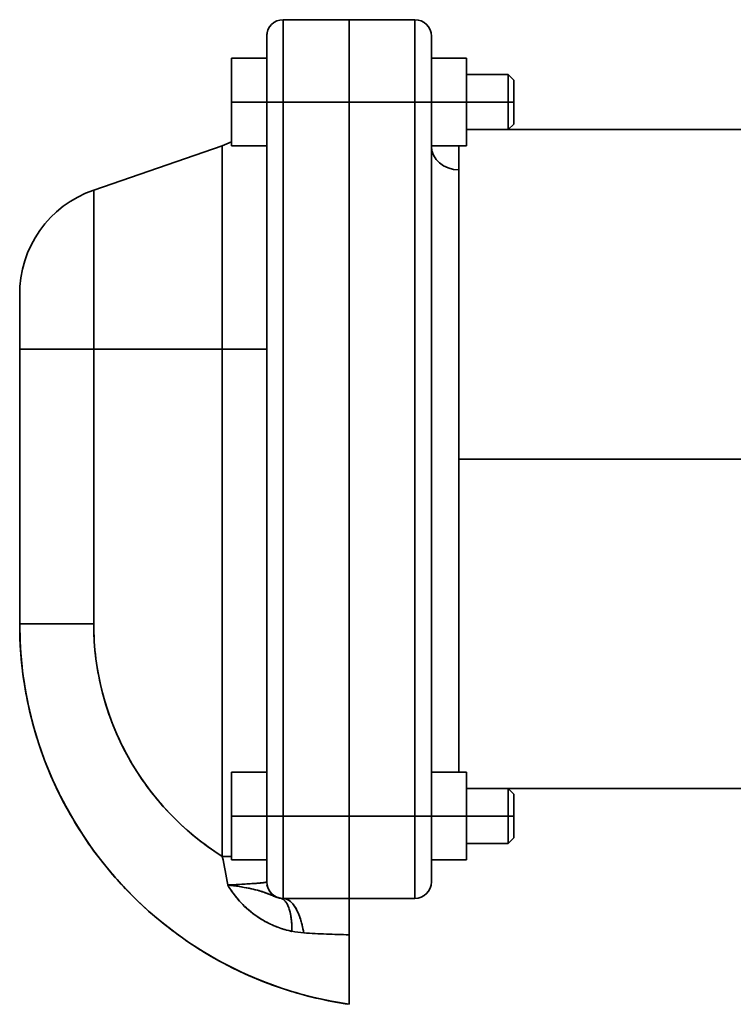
# Model space of a CAD drawing. Header units: inches. Extents: x 3754 to 4695, y 376 to 1357.
# Tile 2 of 14: x 3754 to 3884, y 730 to 910. Entities that reach past the tile are written whole.
import ezdxf

# ---------------------------------------------------------------- set-up
doc = ezdxf.new("R2010")
doc.units = ezdxf.units.IN
doc.header["$MEASUREMENT"] = 0

msp = doc.modelspace()

# ---------------------------------------------------------------- linework, layer by layer
at = {"color": 7, "lineweight": 35, "ltscale": 0.375016}
msp.add_line((3802.13, 909.69), (3802.13, 894.69), dxfattribs=at)
at = {"color": 7, "lineweight": 35, "ltscale": 0.3}
for p, q in [((3802.13, 909.69), (3814.13, 909.69)), ((3802.13, 909.69), (3814.13, 909.69)), ((3814.13, 909.69), (3802.13, 909.69)), ((3814.13, 909.69), (3826.13, 909.69)), ((3826.13, 909.69), (3814.13, 909.69)), ((3814.13, 909.69), (3826.13, 909.69)), ((3829.13, 894.69), (3829.13, 906.69)), ((3802.13, 894.69), (3814.13, 894.69)), ((3814.13, 894.69), (3802.13, 894.69)), ((3826.13, 894.69), (3814.13, 894.69)), ((3826.13, 894.69), (3814.13, 894.69)), ((3802.13, 764.69), (3814.13, 764.69)), ((3814.13, 764.69), (3802.13, 764.69)), ((3814.13, 764.69), (3826.13, 764.69)), ((3814.13, 764.69), (3826.13, 764.69)), ((3829.13, 752.69), (3829.13, 764.69)), ((3802.13, 749.69), (3814.13, 749.69)), ((3814.13, 749.69), (3802.13, 749.69)), ((3814.13, 749.69), (3826.13, 749.69)), ((3826.13, 749.69), (3814.13, 749.69))]:
    msp.add_line(p, q, dxfattribs=at)
at = {"color": 7, "lineweight": 35, "ltscale": 0.375}
for p, q in [((3802.13, 909.69), (3802.13, 894.69)), ((3814.13, 894.69), (3814.13, 909.69)), ((3814.13, 909.69), (3814.13, 894.69)), ((3826.13, 894.69), (3826.13, 909.69)), ((3826.13, 909.69), (3826.13, 894.69)), ((3802.13, 764.69), (3802.13, 749.69)), ((3802.13, 764.69), (3802.13, 749.69)), ((3814.13, 749.69), (3814.13, 764.69)), ((3814.13, 764.69), (3814.13, 749.69)), ((3826.13, 749.69), (3826.13, 764.69)), ((3826.13, 764.69), (3826.13, 749.69))]:
    msp.add_line(p, q, dxfattribs=at)
at = {"color": 7, "lineweight": 35, "ltscale": 0.00181}
msp.add_line((3814.13, 909.69), (3814.13, 909.61), dxfattribs=at)
at = {"color": 7, "lineweight": 35, "ltscale": 0.007206}
for p, q in [((3814.13, 909.69), (3814.13, 909.4)), ((3814.13, 749.97), (3814.13, 749.69))]:
    msp.add_line(p, q, dxfattribs=at)
at = {"color": 7, "lineweight": 35, "ltscale": 0.005367}
msp.add_line((3814.13, 909.61), (3814.13, 909.4), dxfattribs=at)
at = {"color": 7, "lineweight": 35, "ltscale": 0.008906}
msp.add_line((3814.13, 909.4), (3814.13, 909.04), dxfattribs=at)
at = {"color": 7, "lineweight": 35, "ltscale": 0.021339}
for p, q in [((3814.13, 909.4), (3814.13, 908.54)), ((3814.13, 750.83), (3814.13, 749.97))]:
    msp.add_line(p, q, dxfattribs=at)
at = {"color": 7, "lineweight": 35, "ltscale": 0.012453}
msp.add_line((3814.13, 909.04), (3814.13, 908.54), dxfattribs=at)
at = {"color": 7, "lineweight": 35, "ltscale": 0.015687}
msp.add_line((3814.13, 908.54), (3814.13, 907.92), dxfattribs=at)
at = {"color": 7, "lineweight": 35, "ltscale": 0.034653}
for p, q in [((3814.13, 908.54), (3814.13, 907.16)), ((3814.13, 752.21), (3814.13, 750.83))]:
    msp.add_line(p, q, dxfattribs=at)
at = {"color": 7, "lineweight": 35, "ltscale": 0.018822}
msp.add_line((3814.13, 907.92), (3814.13, 907.16), dxfattribs=at)
at = {"color": 7, "lineweight": 35, "ltscale": 0.300206}
msp.add_line((3799.13, 906.69), (3799.13, 894.69), dxfattribs=at)
at = {"color": 7, "lineweight": 35, "ltscale": 0.100005}
msp.add_line((3799.13, 906.69), (3799.13, 902.69), dxfattribs=at)
at = {"color": 7, "lineweight": 35, "ltscale": 0.100187}
msp.add_line((3799.13, 906.69), (3799.13, 902.69), dxfattribs=at)
at = {"color": 7, "lineweight": 35, "ltscale": 0.005756}
msp.add_line((3799.13, 906.46), (3799.13, 906.69), dxfattribs=at)
at = {"color": 7, "lineweight": 35, "ltscale": 0.017069}
msp.add_line((3799.13, 905.77), (3799.13, 906.46), dxfattribs=at)
at = {"color": 7, "lineweight": 35, "ltscale": 0.027733}
msp.add_line((3799.13, 904.66), (3799.13, 905.77), dxfattribs=at)
at = {"color": 7, "lineweight": 35, "ltscale": 0.021983}
msp.add_line((3814.13, 907.16), (3814.13, 906.28), dxfattribs=at)
at = {"color": 7, "lineweight": 35, "ltscale": 0.046636}
for p, q in [((3814.13, 907.16), (3814.13, 905.29)), ((3814.13, 754.08), (3814.13, 752.21))]:
    msp.add_line(p, q, dxfattribs=at)
at = {"color": 7, "lineweight": 35, "ltscale": 0.024722}
msp.add_line((3814.13, 906.28), (3814.13, 905.3), dxfattribs=at)
at = {"color": 7, "lineweight": 35, "ltscale": 0.005764}
for p, q in [((3829.13, 906.69), (3829.13, 906.45)), ((3829.13, 752.92), (3829.13, 752.69))]:
    msp.add_line(p, q, dxfattribs=at)
at = {"color": 7, "lineweight": 35, "ltscale": 0.017072}
for p, q in [((3829.13, 906.45), (3829.13, 905.77)), ((3829.13, 753.6), (3829.13, 752.92))]:
    msp.add_line(p, q, dxfattribs=at)
at = {"color": 7, "lineweight": 35, "ltscale": 0.027723}
for p, q in [((3829.13, 905.77), (3829.13, 904.66)), ((3829.13, 754.71), (3829.13, 753.6))]:
    msp.add_line(p, q, dxfattribs=at)
at = {"color": 7, "lineweight": 35, "ltscale": 0.03732}
msp.add_line((3799.13, 903.17), (3799.13, 904.66), dxfattribs=at)
at = {"color": 7, "lineweight": 35, "ltscale": 0.027115}
msp.add_line((3814.13, 905.3), (3814.13, 904.21), dxfattribs=at)
at = {"color": 7, "lineweight": 35, "ltscale": 0.056826}
for p, q in [((3814.13, 905.29), (3814.13, 903.02)), ((3814.13, 756.35), (3814.13, 754.08))]:
    msp.add_line(p, q, dxfattribs=at)
at = {"color": 7, "lineweight": 35, "ltscale": 0.029501}
msp.add_line((3814.13, 904.21), (3814.13, 903.03), dxfattribs=at)
at = {"color": 7, "lineweight": 35, "ltscale": 0.037309}
for p, q in [((3829.13, 904.66), (3829.13, 903.17)), ((3829.13, 756.2), (3829.13, 754.71))]:
    msp.add_line(p, q, dxfattribs=at)
at = {"color": 7, "lineweight": 35, "ltscale": 0.2}
for p, q in [((3792.73, 902.69), (3792.73, 894.69)), ((3792.73, 894.69), (3792.73, 902.69)), ((3792.73, 894.69), (3792.73, 902.69)), ((3792.73, 902.69), (3792.73, 894.69)), ((3792.73, 894.69), (3792.73, 902.69)), ((3829.13, 902.69), (3829.13, 894.69)), ((3829.13, 902.69), (3829.13, 894.69)), ((3835.53, 902.69), (3835.53, 894.69)), ((3835.53, 894.69), (3835.53, 902.69)), ((3792.73, 886.69), (3792.73, 894.69)), ((3792.73, 886.69), (3792.73, 894.69)), ((3792.73, 894.69), (3792.73, 886.69)), ((3799.13, 886.69), (3799.13, 894.69)), ((3799.13, 886.69), (3799.13, 894.69)), ((3835.53, 894.69), (3835.53, 886.69)), ((3835.53, 886.69), (3835.53, 894.69)), ((3792.73, 764.69), (3792.73, 772.69)), ((3792.73, 772.69), (3792.73, 764.69)), ((3792.73, 764.69), (3792.73, 772.69)), ((3799.13, 764.69), (3799.13, 772.69)), ((3799.13, 764.69), (3799.13, 772.69)), ((3835.53, 772.69), (3835.53, 764.69)), ((3835.53, 764.69), (3835.53, 772.69)), ((3792.73, 756.69), (3792.73, 764.69)), ((3792.73, 756.69), (3792.73, 764.69)), ((3792.73, 764.69), (3792.73, 756.69)), ((3835.53, 764.69), (3835.53, 756.69)), ((3835.53, 756.69), (3835.53, 764.69))]:
    msp.add_line(p, q, dxfattribs=at)
at = {"color": 7, "lineweight": 35, "ltscale": 0.16}
for p, q in [((3799.13, 902.69), (3792.73, 902.69)), ((3792.73, 902.69), (3799.13, 902.69)), ((3799.13, 902.69), (3792.73, 902.69)), ((3792.73, 902.69), (3799.13, 902.69)), ((3792.73, 902.69), (3799.13, 902.69)), ((3829.13, 902.69), (3835.53, 902.69)), ((3835.53, 902.69), (3829.13, 902.69)), ((3829.13, 902.69), (3835.53, 902.69)), ((3829.13, 902.69), (3835.53, 902.69)), ((3835.53, 902.69), (3829.13, 902.69)), ((3799.13, 894.69), (3792.73, 894.69)), ((3792.73, 894.69), (3799.13, 894.69)), ((3829.13, 894.69), (3835.53, 894.69)), ((3835.53, 894.69), (3829.13, 894.69)), ((3799.13, 886.69), (3792.73, 886.69)), ((3792.73, 886.69), (3799.13, 886.69)), ((3829.13, 886.69), (3835.53, 886.69)), ((3835.53, 886.69), (3829.13, 886.69)), ((3799.13, 772.69), (3792.73, 772.69)), ((3792.73, 772.69), (3799.13, 772.69)), ((3792.73, 772.69), (3799.13, 772.69)), ((3829.13, 772.69), (3835.53, 772.69)), ((3829.13, 772.69), (3835.53, 772.69)), ((3835.53, 772.69), (3829.13, 772.69)), ((3799.13, 764.69), (3792.73, 764.69)), ((3792.73, 764.69), (3799.13, 764.69)), ((3829.13, 764.69), (3835.53, 764.69)), ((3835.53, 764.69), (3829.13, 764.69)), ((3799.13, 756.69), (3792.73, 756.69)), ((3792.73, 756.69), (3799.13, 756.69)), ((3829.13, 756.69), (3835.53, 756.69)), ((3835.53, 756.69), (3829.13, 756.69))]:
    msp.add_line(p, q, dxfattribs=at)
at = {"color": 7, "lineweight": 35, "ltscale": 0.045465}
msp.add_line((3799.13, 901.35), (3799.13, 903.17), dxfattribs=at)
at = {"color": 7, "lineweight": 35, "ltscale": 0.031693}
msp.add_line((3814.13, 903.03), (3814.13, 901.76), dxfattribs=at)
at = {"color": 7, "lineweight": 35, "ltscale": 0.064832}
for p, q in [((3814.13, 903.02), (3814.13, 900.43)), ((3814.13, 758.95), (3814.13, 756.35))]:
    msp.add_line(p, q, dxfattribs=at)
at = {"color": 7, "lineweight": 35, "ltscale": 0.045461}
for p, q in [((3829.13, 903.17), (3829.13, 901.35)), ((3829.13, 758.02), (3829.13, 756.2))]:
    msp.add_line(p, q, dxfattribs=at)
at = {"color": 7, "lineweight": 35, "ltscale": 0.033128}
msp.add_line((3814.13, 901.76), (3814.13, 900.44), dxfattribs=at)
at = {"color": 7, "lineweight": 35, "ltscale": 0.034493}
msp.add_line((3814.13, 900.44), (3814.13, 899.06), dxfattribs=at)
at = {"color": 7, "lineweight": 35, "ltscale": 0.070348}
for p, q in [((3814.13, 900.43), (3814.13, 897.61)), ((3814.13, 761.76), (3814.13, 758.95))]:
    msp.add_line(p, q, dxfattribs=at)
at = {"color": 7, "lineweight": 35, "ltscale": 0.051866}
for p, q in [((3829.13, 901.35), (3829.13, 899.28)), ((3829.13, 760.09), (3829.13, 758.02))]:
    msp.add_line(p, q, dxfattribs=at)
at = {"color": 7, "lineweight": 35, "ltscale": 0.056264}
msp.add_line((3799.13, 897.03), (3799.13, 899.28), dxfattribs=at)
at = {"color": 7, "lineweight": 35, "ltscale": 0.035847}
msp.add_line((3814.13, 899.06), (3814.13, 897.62), dxfattribs=at)
at = {"color": 7, "lineweight": 35, "ltscale": 0.056277}
for p, q in [((3829.13, 899.28), (3829.13, 897.03)), ((3829.13, 762.34), (3829.13, 760.09))]:
    msp.add_line(p, q, dxfattribs=at)
at = {"color": 7, "lineweight": 35, "ltscale": 0.19}
for p, q in [((3835.53, 899.69), (3843.13, 899.69)), ((3835.53, 899.69), (3843.13, 899.69)), ((3843.13, 894.69), (3835.53, 894.69)), ((3843.13, 894.69), (3835.53, 894.69)), ((3835.53, 889.69), (3843.13, 889.69)), ((3835.53, 769.69), (3843.13, 769.69)), ((3843.13, 764.69), (3835.53, 764.69)), ((3843.13, 764.69), (3835.53, 764.69)), ((3835.53, 759.69), (3843.13, 759.69))]:
    msp.add_line(p, q, dxfattribs=at)
at = {"color": 7, "lineweight": 35, "ltscale": 0.125}
for p, q in [((3843.13, 894.69), (3843.13, 899.69)), ((3843.13, 899.69), (3843.13, 894.69)), ((3843.13, 894.69), (3843.13, 889.69)), ((3843.13, 889.69), (3843.13, 894.69)), ((3843.13, 764.69), (3843.13, 769.69)), ((3843.13, 769.69), (3843.13, 764.69)), ((3843.13, 764.69), (3843.13, 759.69)), ((3843.13, 759.69), (3843.13, 764.69))]:
    msp.add_line(p, q, dxfattribs=at)
at = {"color": 7, "lineweight": 35, "ltscale": 0.035355}
for p, q in [((3843.13, 899.69), (3844.13, 898.69)), ((3843.13, 889.69), (3844.13, 890.69)), ((3843.13, 769.69), (3844.13, 768.69)), ((3843.13, 759.69), (3844.13, 760.69))]:
    msp.add_line(p, q, dxfattribs=at)
at = {"color": 7, "lineweight": 35, "ltscale": 0.1}
for p, q in [((3844.13, 894.69), (3844.13, 898.69)), ((3844.13, 890.69), (3844.13, 894.69)), ((3844.13, 764.69), (3844.13, 768.69)), ((3844.13, 760.69), (3844.13, 764.69))]:
    msp.add_line(p, q, dxfattribs=at)
at = {"color": 7, "lineweight": 35, "ltscale": 0.001922}
for p, q in [((3844.13, 898.69), (3844.13, 898.61)), ((3844.13, 890.76), (3844.13, 890.69)), ((3844.13, 768.69), (3844.13, 768.61)), ((3844.13, 760.76), (3844.13, 760.69))]:
    msp.add_line(p, q, dxfattribs=at)
at = {"color": 7, "lineweight": 35, "ltscale": 0.00569}
for p, q in [((3844.13, 898.61), (3844.13, 898.38)), ((3844.13, 890.99), (3844.13, 890.76)), ((3844.13, 768.61), (3844.13, 768.38)), ((3844.13, 760.99), (3844.13, 760.76))]:
    msp.add_line(p, q, dxfattribs=at)
at = {"color": 7, "lineweight": 35, "ltscale": 0.009241}
for p, q in [((3844.13, 898.38), (3844.13, 898.01)), ((3844.13, 891.36), (3844.13, 890.99)), ((3844.13, 768.38), (3844.13, 768.01)), ((3844.13, 761.36), (3844.13, 760.99))]:
    msp.add_line(p, q, dxfattribs=at)
at = {"color": 7, "lineweight": 35, "ltscale": 0.058537}
msp.add_line((3799.13, 894.69), (3799.13, 897.03), dxfattribs=at)
at = {"color": 7, "lineweight": 35, "ltscale": 0.036536}
msp.add_line((3814.13, 897.62), (3814.13, 896.16), dxfattribs=at)
at = {"color": 7, "lineweight": 35, "ltscale": 0.073159}
for p, q in [((3814.13, 897.61), (3814.13, 894.69)), ((3814.13, 764.69), (3814.13, 761.76))]:
    msp.add_line(p, q, dxfattribs=at)
at = {"color": 7, "lineweight": 35, "ltscale": 0.058527}
for p, q in [((3829.13, 897.03), (3829.13, 894.69)), ((3829.13, 764.69), (3829.13, 762.34))]:
    msp.add_line(p, q, dxfattribs=at)
at = {"color": 7, "lineweight": 35, "ltscale": 0.012437}
for p, q in [((3844.13, 898.01), (3844.13, 897.51)), ((3844.13, 761.86), (3844.13, 761.36))]:
    msp.add_line(p, q, dxfattribs=at)
at = {"color": 7, "lineweight": 35, "ltscale": 0.015154}
for p, q in [((3844.13, 897.51), (3844.13, 896.91)), ((3844.13, 892.46), (3844.13, 891.86)), ((3844.13, 767.51), (3844.13, 766.91)), ((3844.13, 762.46), (3844.13, 761.86))]:
    msp.add_line(p, q, dxfattribs=at)
at = {"color": 7, "lineweight": 35, "ltscale": 0.017289}
for p, q in [((3844.13, 896.91), (3844.13, 896.22)), ((3844.13, 893.15), (3844.13, 892.46)), ((3844.13, 766.91), (3844.13, 766.22)), ((3844.13, 763.15), (3844.13, 762.46))]:
    msp.add_line(p, q, dxfattribs=at)
at = {"color": 7, "lineweight": 35, "ltscale": 0.18046}
for p, q in [((3792.73, 887.47), (3792.73, 894.69)), ((3792.73, 894.69), (3792.73, 887.47))]:
    msp.add_line(p, q, dxfattribs=at)
at = {"color": 7, "lineweight": 35, "ltscale": 0.075}
for p, q in [((3802.13, 894.69), (3799.13, 894.69)), ((3802.13, 894.69), (3799.13, 894.69)), ((3826.13, 894.69), (3829.13, 894.69)), ((3829.13, 894.69), (3826.13, 894.69)), ((3799.13, 764.69), (3802.13, 764.69)), ((3799.13, 764.69), (3802.13, 764.69)), ((3826.13, 764.69), (3829.13, 764.69)), ((3829.13, 764.69), (3826.13, 764.69))]:
    msp.add_line(p, q, dxfattribs=at)
at = {"color": 7, "lineweight": 35}
for p, q in [((3799.13, 764.69), (3799.13, 894.69)), ((3799.13, 764.69), (3799.13, 894.69)), ((3802.13, 764.69), (3802.13, 894.69)), ((3802.13, 894.69), (3802.13, 764.69)), ((3814.13, 764.69), (3814.13, 894.69)), ((3814.13, 894.69), (3814.13, 764.69)), ((3814.13, 894.69), (3814.13, 764.69)), ((3814.13, 894.69), (3814.13, 764.69)), ((3826.13, 764.69), (3826.13, 894.69)), ((3826.13, 894.69), (3826.13, 764.69)), ((3829.13, 894.69), (3829.13, 764.69)), ((3829.13, 894.69), (3829.13, 764.69)), ((3843.13, 889.69), (3937.99, 889.69)), ((3767.62, 878.67), (3791.04, 886.73)), ((3791.04, 886.73), (3791.04, 849.69)), ((3791.04, 849.69), (3791.04, 886.73)), ((3799.13, 886.69), (3799.13, 849.69)), ((3834.13, 882.34), (3834.13, 829.69)), ((3834.13, 882.34), (3834.13, 829.69)), ((3767.62, 878.67), (3767.62, 849.69)), ((3767.62, 849.69), (3767.62, 878.67)), ((3754.13, 849.69), (3754.13, 799.69)), ((3754.13, 849.69), (3754.13, 799.69)), ((3754.13, 799.69), (3754.13, 849.69)), ((3791.04, 849.69), (3767.62, 849.69)), ((3767.62, 849.69), (3791.04, 849.69)), ((3767.62, 799.69), (3767.62, 849.69)), ((3767.62, 799.69), (3767.62, 849.69)), ((3770.23, 849.69), (3791.04, 849.69)), ((3791.04, 849.69), (3770.23, 849.69)), ((3791.04, 849.69), (3791.04, 757.34)), ((3791.04, 757.34), (3791.04, 849.69)), ((3799.13, 849.69), (3799.13, 772.69)), ((3937.99, 829.69), (3834.13, 829.69)), ((3834.13, 829.69), (3834.13, 800.92)), ((3937.99, 829.69), (3834.13, 829.69)), ((3834.13, 829.69), (3834.13, 772.69)), ((3834.13, 800.92), (3834.13, 772.69)), ((3835.53, 769.69), (3937.99, 769.69))]:
    msp.add_line(p, q, dxfattribs=at)
at = {"color": 7, "lineweight": 35, "ltscale": 0.036938}
msp.add_line((3814.13, 896.16), (3814.13, 894.69), dxfattribs=at)
at = {"color": 7, "lineweight": 35, "ltscale": 0.025}
for p, q in [((3843.13, 894.69), (3844.13, 894.69)), ((3844.13, 894.69), (3843.13, 894.69)), ((3843.13, 764.69), (3844.13, 764.69)), ((3844.13, 764.69), (3843.13, 764.69))]:
    msp.add_line(p, q, dxfattribs=at)
at = {"color": 7, "lineweight": 35, "ltscale": 0.018759}
for p, q in [((3844.13, 896.22), (3844.13, 895.47)), ((3844.13, 893.91), (3844.13, 893.15)), ((3844.13, 766.22), (3844.13, 765.47)), ((3844.13, 763.91), (3844.13, 763.15))]:
    msp.add_line(p, q, dxfattribs=at)
at = {"color": 7, "lineweight": 35, "ltscale": 0.019509}
for p, q in [((3844.13, 895.47), (3844.13, 894.69)), ((3844.13, 894.69), (3844.13, 893.91)), ((3844.13, 765.47), (3844.13, 764.69)), ((3844.13, 764.69), (3844.13, 763.91))]:
    msp.add_line(p, q, dxfattribs=at)
at = {"color": 7, "lineweight": 35, "ltscale": 0.012436}
for p, q in [((3844.13, 891.86), (3844.13, 891.36)), ((3844.13, 768.01), (3844.13, 767.51))]:
    msp.add_line(p, q, dxfattribs=at)
at = {"color": 7, "lineweight": 35, "ltscale": 0.110022}
msp.add_line((3834.13, 886.74), (3834.13, 882.34), dxfattribs=at)
at = {"color": 7, "lineweight": 35, "ltscale": 0.108626}
msp.add_line((3834.13, 882.34), (3834.13, 886.69), dxfattribs=at)
at = {"color": 7, "lineweight": 35, "ltscale": 0.251797}
msp.add_line((3754.13, 859.76), (3754.13, 849.69), dxfattribs=at)
at = {"color": 7, "lineweight": 35, "ltscale": 0.004861}
msp.add_line((3754.13, 859.76), (3754.13, 859.57), dxfattribs=at)
at = {"color": 7, "lineweight": 35, "ltscale": 0.01433}
msp.add_line((3754.13, 859.57), (3754.13, 858.99), dxfattribs=at)
at = {"color": 7, "lineweight": 35, "ltscale": 0.023238}
msp.add_line((3754.13, 858.99), (3754.13, 858.06), dxfattribs=at)
at = {"color": 7, "lineweight": 35, "ltscale": 0.031257}
msp.add_line((3754.13, 858.06), (3754.13, 856.81), dxfattribs=at)
at = {"color": 7, "lineweight": 35, "ltscale": 0.038078}
msp.add_line((3754.13, 856.81), (3754.13, 855.29), dxfattribs=at)
at = {"color": 7, "lineweight": 35, "ltscale": 0.043455}
msp.add_line((3754.13, 855.29), (3754.13, 853.55), dxfattribs=at)
at = {"color": 7, "lineweight": 35, "ltscale": 0.047217}
msp.add_line((3754.13, 853.55), (3754.13, 851.66), dxfattribs=at)
at = {"color": 7, "lineweight": 35, "ltscale": 0.049429}
msp.add_line((3754.13, 851.66), (3754.13, 849.69), dxfattribs=at)
at = {"color": 7, "lineweight": 35, "ltscale": 0.337216}
for p, q in [((3767.62, 849.69), (3754.13, 849.69)), ((3767.62, 849.69), (3754.13, 849.69)), ((3754.13, 799.69), (3767.62, 799.69)), ((3767.62, 799.69), (3754.13, 799.69))]:
    msp.add_line(p, q, dxfattribs=at)
at = {"color": 7, "lineweight": 35, "ltscale": 0.065113}
msp.add_line((3770.23, 849.69), (3767.62, 849.69), dxfattribs=at)
msp.add_line((3770.23, 849.69), (3767.62, 849.69), dxfattribs=at)
at = {"color": 7, "lineweight": 35, "ltscale": 0.20233}
for p, q in [((3799.13, 849.69), (3791.04, 849.69)), ((3791.04, 849.69), (3799.13, 849.69))]:
    msp.add_line(p, q, dxfattribs=at)
at = {"color": 7, "lineweight": 35, "ltscale": 0.166653}
msp.add_line((3799.13, 758.02), (3799.13, 764.69), dxfattribs=at)
at = {"color": 7, "lineweight": 35, "ltscale": 0.300182}
msp.add_line((3799.13, 752.68), (3799.13, 764.69), dxfattribs=at)
at = {"color": 7, "lineweight": 35, "ltscale": 0.058538}
msp.add_line((3799.13, 762.34), (3799.13, 764.69), dxfattribs=at)
at = {"color": 7, "lineweight": 35, "ltscale": 0.124529}
msp.add_line((3799.13, 759.7), (3799.13, 764.69), dxfattribs=at)
msp.add_line((3799.13, 759.7), (3799.13, 764.69), dxfattribs=at)
at = {"color": 7, "lineweight": 35, "ltscale": 0.036832}
msp.add_line((3814.13, 764.69), (3814.13, 763.21), dxfattribs=at)
at = {"color": 7, "lineweight": 35, "ltscale": 0.056262}
msp.add_line((3799.13, 760.09), (3799.13, 762.34), dxfattribs=at)
at = {"color": 7, "lineweight": 35, "ltscale": 0.036227}
msp.add_line((3814.13, 763.21), (3814.13, 761.76), dxfattribs=at)
at = {"color": 7, "lineweight": 35, "ltscale": 0.035624}
msp.add_line((3814.13, 761.76), (3814.13, 760.34), dxfattribs=at)
at = {"color": 7, "lineweight": 35, "ltscale": 0.034824}
msp.add_line((3814.13, 760.34), (3814.13, 758.95), dxfattribs=at)
at = {"color": 7, "lineweight": 35, "ltscale": 0.051858}
msp.add_line((3799.13, 758.02), (3799.13, 760.09), dxfattribs=at)
at = {"color": 7, "lineweight": 35, "ltscale": 0.01767}
msp.add_line((3799.13, 757.67), (3799.13, 758.38), dxfattribs=at)
msp.add_line((3799.13, 757.67), (3799.13, 758.38), dxfattribs=at)
at = {"color": 7, "lineweight": 35, "ltscale": 0.033167}
msp.add_line((3814.13, 758.95), (3814.13, 757.62), dxfattribs=at)
at = {"color": 7, "lineweight": 35, "ltscale": 0.04234}
msp.add_line((3792.73, 757.34), (3791.04, 757.34), dxfattribs=at)
at = {"color": 7, "lineweight": 35, "ltscale": 0.042339}
msp.add_line((3792.73, 757.34), (3791.04, 757.34), dxfattribs=at)
at = {"color": 7, "lineweight": 35, "ltscale": 0.045467}
msp.add_line((3799.13, 756.2), (3799.13, 758.02), dxfattribs=at)
at = {"color": 7, "lineweight": 35, "ltscale": 0.099997}
msp.add_line((3799.13, 752.69), (3799.13, 756.69), dxfattribs=at)
at = {"color": 7, "lineweight": 35, "ltscale": 0.031429}
msp.add_line((3814.13, 757.62), (3814.13, 756.36), dxfattribs=at)
at = {"color": 7, "lineweight": 35, "ltscale": 0.037321}
msp.add_line((3799.13, 754.71), (3799.13, 756.2), dxfattribs=at)
at = {"color": 7, "lineweight": 35, "ltscale": 0.029668}
msp.add_line((3814.13, 756.36), (3814.13, 755.17), dxfattribs=at)
at = {"color": 7, "lineweight": 35, "ltscale": 0.027293}
msp.add_line((3814.13, 755.17), (3814.13, 754.08), dxfattribs=at)
at = {"color": 7, "lineweight": 35, "ltscale": 0.0448}
msp.add_line((3799.13, 752.92), (3799.13, 754.71), dxfattribs=at)
at = {"color": 7, "lineweight": 35, "ltscale": 0.027731}
msp.add_line((3799.13, 753.6), (3799.13, 754.71), dxfattribs=at)
at = {"color": 7, "lineweight": 35, "ltscale": 0.017066}
msp.add_line((3799.13, 752.92), (3799.13, 753.6), dxfattribs=at)
at = {"color": 7, "lineweight": 35, "ltscale": 0.024608}
msp.add_line((3814.13, 754.08), (3814.13, 753.1), dxfattribs=at)
at = {"color": 7, "lineweight": 35, "ltscale": 0.021928}
msp.add_line((3814.13, 753.1), (3814.13, 752.22), dxfattribs=at)
at = {"color": 7, "lineweight": 35, "ltscale": 0.006864}
msp.add_line((3792.17, 751.9), (3792.03, 752.14), dxfattribs=at)
at = {"color": 7, "lineweight": 35, "ltscale": 0.007093}
msp.add_line((3792.32, 751.66), (3792.17, 751.9), dxfattribs=at)
at = {"color": 7, "lineweight": 35, "ltscale": 0.019035}
msp.add_line((3814.13, 752.22), (3814.13, 751.46), dxfattribs=at)
at = {"color": 7, "lineweight": 35, "ltscale": 0.015704}
msp.add_line((3814.13, 751.46), (3814.13, 750.83), dxfattribs=at)
at = {"color": 7, "lineweight": 35, "ltscale": 0.020885}
msp.add_line((3800.35, 750.13), (3799.58, 750.45), dxfattribs=at)
at = {"color": 7, "lineweight": 35, "ltscale": 0.001972}
msp.add_line((3801.68, 749.72), (3801.61, 749.73), dxfattribs=at)
at = {"color": 7, "lineweight": 35, "ltscale": 0.012386}
msp.add_line((3814.13, 750.83), (3814.13, 750.34), dxfattribs=at)
at = {"color": 7, "lineweight": 35, "ltscale": 0.009016}
msp.add_line((3814.13, 750.34), (3814.13, 749.98), dxfattribs=at)
at = {"color": 7, "lineweight": 35, "ltscale": 0.00544}
msp.add_line((3814.13, 749.98), (3814.13, 749.76), dxfattribs=at)
at = {"color": 7, "lineweight": 35, "ltscale": 0.00182}
msp.add_line((3814.13, 749.76), (3814.13, 749.69), dxfattribs=at)
at = {"color": 7, "lineweight": 35, "ltscale": 0.002825}
for p, q in [((3814.13, 749.57), (3814.13, 749.69)), ((3814.13, 749.69), (3814.13, 749.57))]:
    msp.add_line(p, q, dxfattribs=at)
at = {"color": 7, "lineweight": 35, "ltscale": 0.008385}
msp.add_line((3814.13, 749.24), (3814.13, 749.57), dxfattribs=at)
at = {"color": 7, "lineweight": 35, "ltscale": 0.008386}
msp.add_line((3814.13, 749.57), (3814.13, 749.24), dxfattribs=at)
at = {"color": 7, "lineweight": 35, "ltscale": 0.013935}
msp.add_line((3814.13, 748.68), (3814.13, 749.24), dxfattribs=at)
at = {"color": 7, "lineweight": 35, "ltscale": 0.013934}
msp.add_line((3814.13, 749.24), (3814.13, 748.68), dxfattribs=at)
at = {"color": 7, "lineweight": 35, "ltscale": 0.019054}
for p, q in [((3814.13, 747.92), (3814.13, 748.68)), ((3814.13, 748.68), (3814.13, 747.92))]:
    msp.add_line(p, q, dxfattribs=at)
at = {"color": 7, "lineweight": 35, "ltscale": 0.024179}
for p, q in [((3814.13, 746.95), (3814.13, 747.92)), ((3814.13, 747.92), (3814.13, 746.95))]:
    msp.add_line(p, q, dxfattribs=at)
at = {"color": 7, "lineweight": 35, "ltscale": 0.028538}
for p, q in [((3814.13, 745.81), (3814.13, 746.95)), ((3814.13, 746.95), (3814.13, 745.81))]:
    msp.add_line(p, q, dxfattribs=at)
at = {"color": 7, "lineweight": 35, "ltscale": 0.068755}
msp.add_line((3814.13, 743.06), (3814.13, 745.81), dxfattribs=at)
at = {"color": 7, "lineweight": 35, "ltscale": 0.032597}
msp.add_line((3814.13, 745.81), (3814.13, 744.5), dxfattribs=at)
at = {"color": 7, "lineweight": 35, "ltscale": 0.016204}
msp.add_line((3814.13, 745.06), (3814.13, 744.42), dxfattribs=at)
at = {"color": 7, "lineweight": 35, "ltscale": 0.036159}
msp.add_line((3814.13, 744.5), (3814.13, 743.06), dxfattribs=at)
at = {"color": 7, "lineweight": 35, "ltscale": 0.130267}
msp.add_line((3814.13, 737.85), (3814.13, 743.06), dxfattribs=at)
at = {"color": 7, "lineweight": 35, "ltscale": 0.06817}
msp.add_line((3814.13, 743.06), (3814.13, 740.33), dxfattribs=at)
at = {"color": 7, "lineweight": 35, "ltscale": 0.062097}
msp.add_line((3814.13, 740.33), (3814.13, 737.85), dxfattribs=at)
at = {"color": 7, "lineweight": 35, "ltscale": 0.101082}
msp.add_line((3814.13, 733.8), (3814.13, 737.85), dxfattribs=at)
at = {"color": 7, "lineweight": 35, "ltscale": 0.054948}
msp.add_line((3814.13, 737.85), (3814.13, 735.65), dxfattribs=at)
at = {"color": 7, "lineweight": 35, "ltscale": 0.046133}
msp.add_line((3814.13, 735.65), (3814.13, 733.8), dxfattribs=at)
at = {"color": 7, "lineweight": 35, "ltscale": 0.08503}
msp.add_line((3814.13, 730.4), (3814.13, 733.8), dxfattribs=at)
at = {"color": 7, "lineweight": 35, "ltscale": 0.036896}
msp.add_line((3814.13, 733.8), (3814.13, 732.33), dxfattribs=at)
at = {"color": 7, "lineweight": 35, "ltscale": 0.026555}
msp.add_line((3814.13, 732.33), (3814.13, 731.27), dxfattribs=at)
at = {"color": 7, "lineweight": 35, "ltscale": 0.016185}
msp.add_line((3814.13, 731.27), (3814.13, 730.62), dxfattribs=at)
at = {"color": 7, "lineweight": 35, "ltscale": 0.005394}
msp.add_line((3814.13, 730.62), (3814.13, 730.4), dxfattribs=at)
at = {"color": 7, "lineweight": 35}
for points in [[(3792.03, 752.14), (3793.02, 752.18), (3793.98, 752.22), (3794.9, 752.27), (3795.78, 752.33), (3796.59, 752.38), (3797.32, 752.44), (3797.66, 752.47), (3797.97, 752.49), (3798.23, 752.52), (3798.47, 752.55), (3798.63, 752.57), (3798.77, 752.59), (3798.87, 752.6), (3798.96, 752.62), (3799.02, 752.63), (3799.06, 752.64), (3799.09, 752.65), (3799.11, 752.66), (3799.12, 752.67), (3799.13, 752.68), (3799.13, 752.69)], [(3803.73, 743.69), (3803.4, 743.76), (3803.08, 743.84), (3802.75, 743.92), (3802.43, 744.01), (3802.11, 744.11), (3801.79, 744.21), (3801.47, 744.32), (3801.16, 744.44), (3800.84, 744.56), (3800.67, 744.63), (3800.5, 744.7), (3800.32, 744.77), (3800.15, 744.85), (3799.81, 745), (3799.48, 745.17), (3799.14, 745.34), (3798.82, 745.51), (3798.49, 745.7), (3798.21, 745.86), (3797.94, 746.03), (3797.66, 746.21), (3797.4, 746.39), (3797.13, 746.57), (3796.87, 746.76), (3796.72, 746.87), (3796.57, 746.99), (3796.42, 747.11), (3796.27, 747.22), (3795.98, 747.46), (3795.7, 747.7), (3795.43, 747.95), (3795.17, 748.19), (3794.91, 748.44), (3794.67, 748.69), (3794.43, 748.94), (3794.2, 749.19), (3794.02, 749.39), (3793.85, 749.59), (3793.68, 749.79), (3793.56, 749.94), (3793.44, 750.08), (3793.22, 750.38), (3793, 750.67), (3792.8, 750.96), (3792.6, 751.24), (3792.42, 751.52), (3792.26, 751.75), (3792.12, 751.98), (3792.07, 752.06), (3792.03, 752.14)], [(3792.03, 752.14), (3792.12, 752.12), (3792.41, 752.09), (3792.88, 752.03), (3793.34, 751.96), (3793.8, 751.89), (3794.41, 751.8), (3794.71, 751.75), (3795, 751.7), (3795.39, 751.63), (3795.77, 751.56), (3796.14, 751.48), (3796.37, 751.43), (3796.59, 751.38), (3796.88, 751.31), (3797.17, 751.24), (3797.44, 751.17), (3797.75, 751.09), (3798.04, 751), (3798.32, 750.91), (3798.58, 750.82), (3798.82, 750.74), (3799.05, 750.66), (3799.33, 750.55), (3799.51, 750.48), (3799.85, 750.34), (3800.21, 750.19), (3800.38, 750.12), (3800.63, 750.02), (3800.77, 749.97), (3800.9, 749.92), (3801.02, 749.88), (3801.13, 749.85), (3801.29, 749.8), (3801.45, 749.76), (3801.61, 749.73)], [(3798.63, 752.57), (3798.76, 752.59), (3798.87, 752.6), (3798.95, 752.62), (3799.01, 752.63), (3799.05, 752.64), (3799.09, 752.65), (3799.1, 752.66), (3799.12, 752.67), (3799.13, 752.67), (3799.13, 752.68), (3799.13, 752.69)], [(3801.61, 749.73), (3801.47, 749.76), (3801.33, 749.79), (3801.19, 749.83), (3801.09, 749.86), (3800.98, 749.89), (3800.86, 749.94), (3800.73, 749.98), (3800.54, 750.05), (3800.35, 750.13)], [(3801.61, 749.73), (3801.69, 749.71), (3801.77, 749.69), (3801.85, 749.66), (3801.93, 749.63), (3802.01, 749.58), (3802.08, 749.55), (3802.14, 749.5), (3802.2, 749.46), (3802.25, 749.42), (3802.29, 749.38), (3802.38, 749.3), (3802.46, 749.22), (3802.53, 749.13), (3802.6, 749.04), (3802.67, 748.95), (3802.71, 748.88), (3802.76, 748.81), (3802.84, 748.67), (3802.92, 748.52), (3802.96, 748.43), (3803, 748.34), (3803.04, 748.24), (3803.08, 748.15), (3803.16, 747.95), (3803.23, 747.74), (3803.29, 747.53), (3803.35, 747.31), (3803.41, 747.08), (3803.44, 746.94), (3803.47, 746.8), (3803.52, 746.52), (3803.57, 746.23), (3803.61, 745.93), (3803.64, 745.63), (3803.67, 745.32), (3803.69, 745.13), (3803.7, 744.94), (3803.71, 744.75), (3803.72, 744.56), (3803.73, 744.17), (3803.73, 743.78), (3803.73, 743.69)], [(3801.61, 749.73), (3801.7, 749.71), (3801.78, 749.69), (3801.87, 749.65), (3801.95, 749.61), (3802.04, 749.57), (3802.1, 749.53), (3802.17, 749.48), (3802.23, 749.43), (3802.28, 749.4), (3802.32, 749.36), (3802.41, 749.27), (3802.49, 749.18), (3802.57, 749.08), (3802.64, 748.98), (3802.69, 748.92), (3802.74, 748.85), (3802.78, 748.77), (3802.82, 748.7), (3802.91, 748.55), (3802.97, 748.42), (3803.02, 748.29), (3803.08, 748.16), (3803.12, 748.06), (3803.16, 747.96), (3803.22, 747.75), (3803.28, 747.57), (3803.33, 747.38), (3803.38, 747.19), (3803.42, 747.05), (3803.45, 746.91), (3803.48, 746.76), (3803.5, 746.62), (3803.55, 746.33), (3803.59, 746.04), (3803.63, 745.75), (3803.66, 745.46), (3803.68, 745.17), (3803.7, 744.99), (3803.71, 744.8), (3803.72, 744.43), (3803.73, 744.07), (3803.73, 743.69)], [(3805.88, 743.41), (3805.81, 743.78), (3805.74, 744.15), (3805.67, 744.52), (3805.58, 744.87), (3805.54, 745.05), (3805.49, 745.23), (3805.43, 745.46), (3805.36, 745.69), (3805.29, 745.91), (3805.19, 746.21), (3805.09, 746.49), (3804.98, 746.77), (3804.93, 746.9), (3804.87, 747.04), (3804.77, 747.24), (3804.68, 747.45), (3804.57, 747.65), (3804.47, 747.84), (3804.36, 748.02), (3804.3, 748.12), (3804.24, 748.21), (3804.16, 748.33), (3804.08, 748.45), (3803.99, 748.56), (3803.89, 748.68), (3803.79, 748.8), (3803.69, 748.91), (3803.59, 749.01), (3803.48, 749.11), (3803.36, 749.21), (3803.25, 749.29), (3803.14, 749.37), (3803.02, 749.44), (3802.96, 749.47), (3802.9, 749.5), (3802.81, 749.54), (3802.72, 749.58), (3802.63, 749.61), (3802.54, 749.63), (3802.44, 749.66), (3802.34, 749.67), (3802.24, 749.68), (3802.13, 749.69)]]:
    msp.add_lwpolyline(points, dxfattribs=at)
for centre, radius, start, end in [((3802.13, 906.69), 3, 90.0033, 180.0002), ((3802.13, 906.69), 3, 90, 180), ((3826.13, 906.69), 3, 0, 90), ((3826.13, 906.69), 3, 0, 90), ((3802.08, 906.69), 2.95, 168.4976, 180.0939), ((3802.08, 906.69), 2.95, 168.4792, 179.9494), ((3787.13, 898.08), 12, 288.9999, 297.8184), ((3774.14, 859.76), 20, 109.0053, 180.7157), ((3824.13, 799.69), 70, 179.9997, 261.7869), ((3824.13, 799.69), 70, 180, 190.4005), ((3824.11, 799.68), 69.98, 179.9981, 197.2297), ((3817.57, 799.68), 49.95, 179.9964, 187.3173), ((3817.62, 799.69), 50, 180.001, 237.8821), ((3817.57, 799.68), 49.95, 187.3104, 194.6225), ((3817.58, 799.67), 49.96, 194.615, 201.9072), ((3824.13, 799.69), 70, 190.4005, 200.7744), ((3817.58, 799.67), 49.96, 201.8995, 209.1666), ((3824.13, 799.69), 70, 200.7744, 211.0998), ((3817.57, 799.65), 49.94, 209.1592, 216.398), ((3817.59, 799.66), 49.95, 216.3912, 223.5951), ((3817.59, 799.65), 49.96, 223.5874, 230.7563), ((3824.13, 799.69), 70, 211.0998, 221.3622), ((3817.59, 799.64), 49.94, 230.7491, 237.8868), ((3687.99, 735.07), 105.43, 9.3134, 12.1901), ((3687.66, 735.01), 105.76, 9.3171, 12.1848), ((3824.11, 799.67), 69.97, 219.8235, 223.5793), ((3824.13, 799.69), 70, 221.3622, 231.5553), ((3786.42, 900.86), 148.83, 272.1594, 272.7437), ((3781.49, 667.89), 84.9, 82.1442, 82.8742), ((3809.83, 762.89), 20.81, 212.6673, 214.3139), ((3784.98, 693.15), 59.41, 81.1644, 82.1487), ((3786.38, 901.25), 149.22, 272.7522, 273.2829), ((3787.93, 711.68), 40.64, 78.672, 81.26), ((3787.12, 887.5), 135.45, 273.3016, 273.8188), ((3791.03, 727.11), 24.9, 75.1405, 78.6934), ((3790.63, 835.39), 83.22, 273.8009, 274.5176), ((3793.49, 799.82), 47.54, 274.4581, 275.4685), ((3796.27, 771.09), 18.67, 275.3609, 277.2547), ((3802.13, 752.69), 3, 180.1414, 269.9979), ((3802.13, 752.69), 3, 190.8338, 261.571), ((3802.13, 752.69), 3, 191.2301, 203.5031), ((3826.13, 752.69), 3, 270, 0), ((3826.13, 752.69), 3, 270, 0), ((3808.55, 762.01), 19.24, 214.2907, 218.2851), ((3807.77, 761.4), 18.26, 218.2944, 223.2205), ((3792.88, 734.15), 17.63, 70.9782, 75.0738), ((3792.35, 732.79), 19.08, 67.7458, 70.803), ((3802.13, 752.68), 3, 250.4314, 259.8788), ((3807.46, 761.1), 17.83, 223.232, 229.0925), ((3807.42, 761.06), 17.77, 229.1026, 242.915), ((3824.14, 799.7), 70.01, 230.6655, 232.0587), ((3824.13, 799.69), 70, 231.5553, 241.682), ((3807.31, 760.84), 17.52, 242.9026, 250.4918), ((3807.09, 760.19), 16.84, 250.4697, 258.5097), ((3806.9, 759.33), 15.95, 258.5478, 266.3301), ((3806.9, 759.32), 15.94, 258.5466, 266.3328), ((3818.1, 933.51), 190.49, 266.3208, 268.8062), ((3818.28, 936.9), 193.89, 266.3328, 267.5514), ((3818.03, 931.38), 188.36, 267.5551, 268.8143), ((3824.13, 799.68), 69.99, 238.4421, 261.5109), ((3824.13, 799.69), 70, 241.682, 251.7537), ((3824.13, 799.69), 70, 251.7537, 261.7868)]:
    msp.add_arc(centre, radius, start, end, dxfattribs=at)
for centre, major_axis, ratio, start_param, end_param in [((3834.13, 886.73), (5, 0), 0.877583, 3.151362, 4.712389), ((3834.13, 886.73), (5, 0), 0.877583, 3.151362, 4.712389), ((3802.13, 739.69), (0, -10), 0.403519, 1.952424, 3.141593)]:
    msp.add_ellipse(centre, major_axis=major_axis, ratio=ratio, start_param=start_param, end_param=end_param, dxfattribs=at)

doc.saveas('drawing.dxf')
